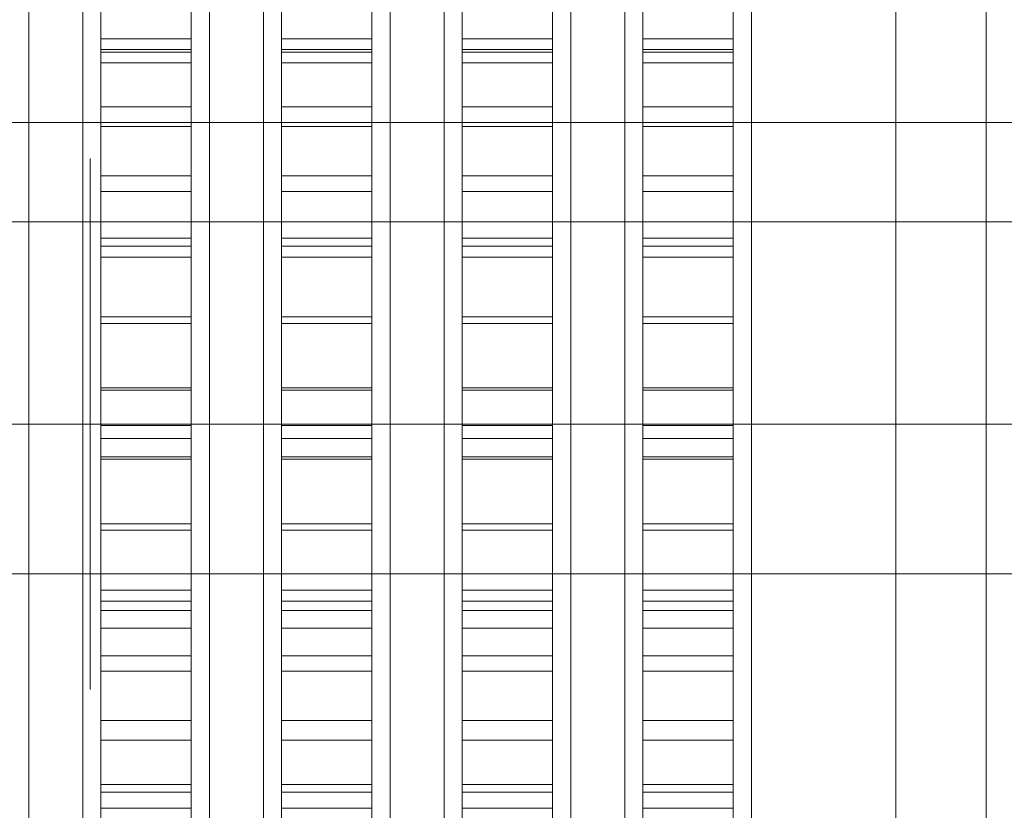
# Model space of a CAD drawing. Header units: millimetres. Extents: x -2233 to 65662, y -50530 to 6847.
# Tile 11 of 256: x -1607 to -1498, y -34426 to -34339. Entities that reach past the tile are written whole.
import ezdxf

# ---------------------------------------------------------------- set-up
doc = ezdxf.new("R2010")
doc.units = ezdxf.units.MM
for name, color, linetype, lineweight in [('COTAS_O', 1, 'Continuous', 0), ('frontal_briquetadora', 7, 'Continuous', 0), ('frontal_C03', 7, 'Continuous', 0), ('frontal_tolva', 7, 'Continuous', 0)]:
    doc.layers.add(name, color=color, linetype=linetype, lineweight=lineweight)
doc.dimstyles.new('R19_100', dxfattribs={"dimtxt": 250, "dimasz": 150, "dimexe": 150, "dimexo": 80, "dimgap": 100, "dimtad": 1, "dimtih": 1, "dimtoh": 1, "dimdsep": 46, "dimcen": 0.09, "dimadec": 0, "dimazin": 0, "dimtfac": 1, "dimtdec": 4, "dimtofl": 0, "dimtmove": 0, "dimatfit": 3, "dimfxl": 1, "dimtolj": 1, "dimtzin": 0, "dimarcsym": 0})

# ---------------------------------------------------------------- blocks, each defined once
blk = doc.blocks.new('DIM_R32_38')
at = {"layer": 'COTAS_O'}
for p, q in [((-1725, -31700), (-1025, -31700)), ((-1025, -31700), (-1070, -31850)), ((-1025, -34400), (-1025, -31700)), ((-1025, -31700), (-980, -31850)), ((-1025, -34400), (-1070, -34250)), ((-1025, -34400), (-980, -34250)), ((-1725, -34400), (-1025, -34400))]:
    blk.add_line(p, q, dxfattribs=at)
blk.add_text('2700 O', height=250, rotation=90, dxfattribs=at).set_placement((-1125, -33050))
blk = doc.blocks.new('DIM_R32_39')
at = {"layer": 'COTAS_O'}
for p, q in [((-1725, -33700), (-1575, -33655)), ((1725, -33700), (1575, -33655)), ((-1725, -34400), (-1725, -33700)), ((-1725, -33700), (1725, -33700)), ((-1725, -33700), (-1575, -33745)), ((1725, -33700), (1575, -33745)), ((1725, -34400), (1725, -33700))]:
    blk.add_line(p, q, dxfattribs=at)
blk.add_text('3450 O', height=250, dxfattribs=at).set_placement((0, -33600))

msp = doc.modelspace()

# ---------------------------------------------------------------- linework, layer by layer
at = {"layer": 'frontal_briquetadora'}
for p, q in [((-1598, -34320.682), (-1598, -34342.212)), ((-1588, -34320.682), (-1588, -34342.212)), ((-1578, -34320.682), (-1578, -34342.212)), ((-1568, -34320.682), (-1568, -34342.212)), ((-1558, -34320.682), (-1558, -34342.212)), ((-1548, -34320.682), (-1548, -34342.212)), ((-1538, -34320.682), (-1538, -34342.212)), ((-1528, -34320.682), (-1528, -34342.212)), ((-1598, -34320.923), (-1598, -34341.896)), ((-1588, -34320.923), (-1588, -34341.896)), ((-1578, -34320.923), (-1578, -34341.896)), ((-1568, -34320.923), (-1568, -34341.896)), ((-1558, -34320.923), (-1558, -34341.896)), ((-1548, -34320.923), (-1548, -34341.896)), ((-1538, -34320.923), (-1538, -34341.896)), ((-1528, -34320.923), (-1528, -34341.896)), ((-1606, -34344.436), (-1606, -34326.286)), ((-1606, -34345.082), (-1606, -34326.995)), ((-1600, -34344.436), (-1600, -34326.286)), ((-1600, -34345.082), (-1600, -34326.995)), ((-1586, -34344.436), (-1586, -34326.286)), ((-1586, -34345.082), (-1586, -34326.995)), ((-1580, -34344.436), (-1580, -34326.286)), ((-1580, -34345.082), (-1580, -34326.995)), ((-1566, -34344.436), (-1566, -34326.286)), ((-1566, -34345.082), (-1566, -34326.995)), ((-1560, -34344.436), (-1560, -34326.286)), ((-1560, -34345.082), (-1560, -34326.995)), ((-1546, -34344.436), (-1546, -34326.286)), ((-1546, -34345.082), (-1546, -34326.995)), ((-1540, -34344.436), (-1540, -34326.286)), ((-1540, -34345.082), (-1540, -34326.995)), ((-1526, -34344.436), (-1526, -34326.286)), ((-1526, -34345.082), (-1526, -34326.995)), ((-1510, -34345.082), (-1510, -34326.995)), ((-1606, -34330), (-1606, -34349.862)), ((-1606, -34330), (-1606, -34349.621)), ((-1600, -34330), (-1600, -34349.862)), ((-1600, -34330), (-1600, -34349.621)), ((-1586, -34330), (-1586, -34349.862)), ((-1586, -34330), (-1586, -34349.621)), ((-1580, -34330), (-1580, -34349.862)), ((-1580, -34330), (-1580, -34349.621)), ((-1566, -34330), (-1566, -34349.862)), ((-1566, -34330), (-1566, -34349.621)), ((-1560, -34330), (-1560, -34349.862)), ((-1560, -34330), (-1560, -34349.621)), ((-1546, -34330), (-1546, -34349.862)), ((-1546, -34330), (-1546, -34349.621)), ((-1540, -34330), (-1540, -34349.862)), ((-1540, -34330), (-1540, -34349.621)), ((-1526, -34330), (-1526, -34349.862)), ((-1526, -34330), (-1526, -34349.621)), ((-1510, -34330), (-1510, -34349.721)), ((-1510, -34330), (-1510, -34349.862)), ((-1510, -34330), (-1510, -34349.294)), ((-1598, -34340.735), (-1598, -34333.368)), ((-1588, -34340.735), (-1588, -34333.368)), ((-1578, -34340.735), (-1578, -34333.368)), ((-1568, -34340.735), (-1568, -34333.368)), ((-1558, -34340.735), (-1558, -34333.368)), ((-1548, -34340.735), (-1548, -34333.368)), ((-1538, -34340.735), (-1538, -34333.368)), ((-1528, -34340.735), (-1528, -34333.368)), ((-1598, -34343.381), (-1598, -34336.471)), ((-1588, -34343.381), (-1588, -34336.471)), ((-1578, -34343.381), (-1578, -34336.471)), ((-1568, -34343.381), (-1568, -34336.471)), ((-1558, -34343.381), (-1558, -34336.471)), ((-1548, -34343.381), (-1548, -34336.471)), ((-1538, -34343.381), (-1538, -34336.471)), ((-1528, -34343.381), (-1528, -34336.471)), ((-1598, -34348.262), (-1598, -34340.735)), ((-1598, -34340.735), (-1588, -34340.735)), ((-1588, -34348.262), (-1588, -34340.735)), ((-1578, -34348.262), (-1578, -34340.735)), ((-1578, -34340.735), (-1568, -34340.735)), ((-1568, -34348.262), (-1568, -34340.735)), ((-1558, -34348.262), (-1558, -34340.735)), ((-1558, -34340.735), (-1548, -34340.735)), ((-1548, -34348.262), (-1548, -34340.735)), ((-1538, -34348.262), (-1538, -34340.735)), ((-1538, -34340.735), (-1528, -34340.735)), ((-1528, -34348.262), (-1528, -34340.735)), ((-1598, -34341.896), (-1598, -34362.811)), ((-1598, -34341.896), (-1588, -34341.896)), ((-1598, -34342.212), (-1598, -34363.683)), ((-1598, -34342.212), (-1588, -34342.212)), ((-1588, -34341.896), (-1588, -34362.811)), ((-1588, -34342.212), (-1588, -34363.683)), ((-1578, -34341.896), (-1578, -34362.811)), ((-1578, -34341.896), (-1568, -34341.896)), ((-1578, -34342.212), (-1578, -34363.683)), ((-1578, -34342.212), (-1568, -34342.212)), ((-1568, -34341.896), (-1568, -34362.811)), ((-1568, -34342.212), (-1568, -34363.683)), ((-1558, -34341.896), (-1558, -34362.811)), ((-1558, -34341.896), (-1548, -34341.896)), ((-1558, -34342.212), (-1558, -34363.683)), ((-1558, -34342.212), (-1548, -34342.212)), ((-1548, -34341.896), (-1548, -34362.811)), ((-1548, -34342.212), (-1548, -34363.683)), ((-1538, -34341.896), (-1538, -34362.811)), ((-1538, -34341.896), (-1528, -34341.896)), ((-1538, -34342.212), (-1538, -34363.683)), ((-1538, -34342.212), (-1528, -34342.212)), ((-1528, -34341.896), (-1528, -34362.811)), ((-1528, -34342.212), (-1528, -34363.683)), ((-1598, -34350.441), (-1598, -34343.381)), ((-1598, -34343.381), (-1588, -34343.381)), ((-1588, -34350.441), (-1588, -34343.381)), ((-1578, -34350.441), (-1578, -34343.381)), ((-1578, -34343.381), (-1568, -34343.381)), ((-1568, -34350.441), (-1568, -34343.381)), ((-1558, -34350.441), (-1558, -34343.381)), ((-1558, -34343.381), (-1548, -34343.381)), ((-1548, -34350.441), (-1548, -34343.381)), ((-1538, -34350.441), (-1538, -34343.381)), ((-1538, -34343.381), (-1528, -34343.381)), ((-1528, -34350.441), (-1528, -34343.381)), ((-1606, -34363.649), (-1606, -34344.436)), ((-1600, -34363.649), (-1600, -34344.436)), ((-1586, -34363.649), (-1586, -34344.436)), ((-1580, -34363.649), (-1580, -34344.436)), ((-1566, -34363.649), (-1566, -34344.436)), ((-1560, -34363.649), (-1560, -34344.436)), ((-1546, -34363.649), (-1546, -34344.436)), ((-1540, -34363.649), (-1540, -34344.436)), ((-1526, -34363.649), (-1526, -34344.436)), ((-1606, -34364.025), (-1606, -34345.082)), ((-1600, -34364.025), (-1600, -34345.082)), ((-1586, -34364.025), (-1586, -34345.082)), ((-1580, -34364.025), (-1580, -34345.082)), ((-1566, -34364.025), (-1566, -34345.082)), ((-1560, -34364.025), (-1560, -34345.082)), ((-1546, -34364.025), (-1546, -34345.082)), ((-1540, -34364.025), (-1540, -34345.082)), ((-1526, -34364.025), (-1526, -34345.082)), ((-1510, -34364.025), (-1510, -34345.082)), ((-1598, -34355.92), (-1598, -34348.262)), ((-1598, -34348.262), (-1588, -34348.262)), ((-1588, -34355.92), (-1588, -34348.262)), ((-1578, -34355.92), (-1578, -34348.262)), ((-1578, -34348.262), (-1568, -34348.262)), ((-1568, -34355.92), (-1568, -34348.262)), ((-1558, -34355.92), (-1558, -34348.262)), ((-1558, -34348.262), (-1548, -34348.262)), ((-1548, -34355.92), (-1548, -34348.262)), ((-1538, -34355.92), (-1538, -34348.262)), ((-1538, -34348.262), (-1528, -34348.262)), ((-1528, -34355.92), (-1528, -34348.262)), ((-1606, -34349.621), (-1606, -34369.158)), ((-1606, -34349.862), (-1606, -34369.642)), ((-1600, -34349.621), (-1600, -34369.158)), ((-1600, -34349.862), (-1600, -34369.642)), ((-1586, -34349.621), (-1586, -34369.158)), ((-1586, -34349.862), (-1586, -34369.642)), ((-1580, -34349.621), (-1580, -34369.158)), ((-1580, -34349.862), (-1580, -34369.642)), ((-1566, -34349.621), (-1566, -34369.158)), ((-1566, -34349.862), (-1566, -34369.642)), ((-1560, -34349.621), (-1560, -34369.158)), ((-1560, -34349.862), (-1560, -34369.642)), ((-1546, -34349.621), (-1546, -34369.158)), ((-1546, -34349.862), (-1546, -34369.642)), ((-1540, -34349.621), (-1540, -34369.158)), ((-1540, -34349.862), (-1540, -34369.642)), ((-1526, -34349.621), (-1526, -34369.158)), ((-1526, -34349.862), (-1526, -34369.642)), ((-1510, -34349.294), (-1510, -34367.93)), ((-1510, -34349.721), (-1510, -34367.845)), ((-1510, -34349.862), (-1510, -34369.642)), ((-1598, -34357.624), (-1598, -34350.441)), ((-1598, -34350.441), (-1588, -34350.441)), ((-1588, -34357.624), (-1588, -34350.441)), ((-1578, -34357.624), (-1578, -34350.441)), ((-1578, -34350.441), (-1568, -34350.441)), ((-1568, -34357.624), (-1568, -34350.441)), ((-1558, -34357.624), (-1558, -34350.441)), ((-1558, -34350.441), (-1548, -34350.441)), ((-1548, -34357.624), (-1548, -34350.441)), ((-1538, -34357.624), (-1538, -34350.441)), ((-1538, -34350.441), (-1528, -34350.441)), ((-1528, -34357.624), (-1528, -34350.441)), ((-1599.2, -34359.818), (-1599.2, -34353.994)), ((-1510, -34359.632), (-1510, -34353.762)), ((-1598, -34363.681), (-1598, -34355.92)), ((-1598, -34355.92), (-1588, -34355.92)), ((-1588, -34363.681), (-1588, -34355.92)), ((-1578, -34363.681), (-1578, -34355.92)), ((-1578, -34355.92), (-1568, -34355.92)), ((-1568, -34363.681), (-1568, -34355.92)), ((-1558, -34363.681), (-1558, -34355.92)), ((-1558, -34355.92), (-1548, -34355.92)), ((-1548, -34363.681), (-1548, -34355.92)), ((-1538, -34363.681), (-1538, -34355.92)), ((-1538, -34355.92), (-1528, -34355.92)), ((-1528, -34363.681), (-1528, -34355.92)), ((-1598, -34364.904), (-1598, -34357.624)), ((-1598, -34357.624), (-1588, -34357.624)), ((-1588, -34364.904), (-1588, -34357.624)), ((-1578, -34364.904), (-1578, -34357.624)), ((-1578, -34357.624), (-1568, -34357.624)), ((-1568, -34364.904), (-1568, -34357.624)), ((-1558, -34364.904), (-1558, -34357.624)), ((-1558, -34357.624), (-1548, -34357.624)), ((-1548, -34364.904), (-1548, -34357.624)), ((-1538, -34364.904), (-1538, -34357.624)), ((-1538, -34357.624), (-1528, -34357.624)), ((-1528, -34364.904), (-1528, -34357.624)), ((-1599.2, -34370.313), (-1599.2, -34359.818)), ((-1510, -34370.21), (-1510, -34359.632)), ((-1510, -34365.418), (-1510, -34360.977)), ((-1598, -34362.811), (-1598, -34383.567)), ((-1598, -34362.811), (-1588, -34362.811)), ((-1588, -34362.811), (-1588, -34383.567)), ((-1578, -34362.811), (-1578, -34383.567)), ((-1578, -34362.811), (-1568, -34362.811)), ((-1568, -34362.811), (-1568, -34383.567)), ((-1558, -34362.811), (-1558, -34383.567)), ((-1558, -34362.811), (-1548, -34362.811)), ((-1548, -34362.811), (-1548, -34383.567)), ((-1538, -34362.811), (-1538, -34383.567)), ((-1538, -34362.811), (-1528, -34362.811)), ((-1528, -34362.811), (-1528, -34383.567)), ((-1606, -34383.4), (-1606, -34363.649)), ((-1606, -34383.4), (-1606, -34364.025)), ((-1600, -34383.4), (-1600, -34363.649)), ((-1600, -34383.4), (-1600, -34364.025)), ((-1598, -34371.516), (-1598, -34363.681)), ((-1598, -34363.683), (-1598, -34384.991)), ((-1598, -34363.683), (-1588, -34363.683)), ((-1588, -34371.516), (-1588, -34363.681)), ((-1588, -34363.683), (-1588, -34384.991)), ((-1586, -34383.4), (-1586, -34363.649)), ((-1586, -34383.4), (-1586, -34364.025)), ((-1580, -34383.4), (-1580, -34363.649)), ((-1580, -34383.4), (-1580, -34364.025)), ((-1578, -34371.516), (-1578, -34363.681)), ((-1578, -34363.683), (-1578, -34384.991)), ((-1578, -34363.683), (-1568, -34363.683)), ((-1568, -34371.516), (-1568, -34363.681)), ((-1568, -34363.683), (-1568, -34384.991)), ((-1566, -34383.4), (-1566, -34363.649)), ((-1566, -34383.4), (-1566, -34364.025)), ((-1560, -34383.4), (-1560, -34363.649)), ((-1560, -34383.4), (-1560, -34364.025)), ((-1558, -34371.516), (-1558, -34363.681)), ((-1558, -34363.683), (-1558, -34384.991)), ((-1558, -34363.683), (-1548, -34363.683)), ((-1548, -34371.516), (-1548, -34363.681)), ((-1548, -34363.683), (-1548, -34384.991)), ((-1546, -34383.4), (-1546, -34363.649)), ((-1546, -34383.4), (-1546, -34364.025)), ((-1540, -34383.4), (-1540, -34363.649)), ((-1540, -34383.4), (-1540, -34364.025)), ((-1538, -34371.516), (-1538, -34363.681)), ((-1538, -34363.683), (-1538, -34384.991)), ((-1538, -34363.683), (-1528, -34363.683)), ((-1528, -34371.516), (-1528, -34363.681)), ((-1528, -34363.683), (-1528, -34384.991)), ((-1526, -34383.4), (-1526, -34363.649)), ((-1526, -34383.4), (-1526, -34364.025)), ((-1510, -34383.4), (-1510, -34364.025)), ((-1598, -34372.253), (-1598, -34364.904)), ((-1598, -34364.904), (-1588, -34364.904)), ((-1588, -34372.253), (-1588, -34364.904)), ((-1578, -34372.253), (-1578, -34364.904)), ((-1578, -34364.904), (-1568, -34364.904)), ((-1568, -34372.253), (-1568, -34364.904)), ((-1558, -34372.253), (-1558, -34364.904)), ((-1558, -34364.904), (-1548, -34364.904)), ((-1548, -34372.253), (-1548, -34364.904)), ((-1538, -34372.253), (-1538, -34364.904)), ((-1538, -34364.904), (-1528, -34364.904)), ((-1528, -34372.253), (-1528, -34364.904)), ((-1510, -34373.421), (-1510, -34365.418)), ((-1510, -34367.845), (-1510, -34382.902)), ((-1510, -34367.93), (-1510, -34385.275)), ((-1606, -34369.158), (-1606, -34388.527)), ((-1606, -34369.642), (-1606, -34389.259)), ((-1600, -34369.158), (-1600, -34388.527)), ((-1600, -34369.642), (-1600, -34389.259)), ((-1586, -34369.158), (-1586, -34388.527)), ((-1586, -34369.642), (-1586, -34389.259)), ((-1580, -34369.158), (-1580, -34388.527)), ((-1580, -34369.642), (-1580, -34389.259)), ((-1566, -34369.158), (-1566, -34388.527)), ((-1566, -34369.642), (-1566, -34389.259)), ((-1560, -34369.158), (-1560, -34388.527)), ((-1560, -34369.642), (-1560, -34389.259)), ((-1546, -34369.158), (-1546, -34388.527)), ((-1546, -34369.642), (-1546, -34389.259)), ((-1540, -34369.158), (-1540, -34388.527)), ((-1540, -34369.642), (-1540, -34389.259)), ((-1526, -34369.158), (-1526, -34388.527)), ((-1526, -34369.642), (-1526, -34389.259)), ((-1510, -34369.642), (-1510, -34389.259)), ((-1599.2, -34383.4), (-1599.2, -34370.313)), ((-1510, -34383.4), (-1510, -34370.21)), ((-1598, -34379.396), (-1598, -34371.516)), ((-1598, -34371.516), (-1588, -34371.516)), ((-1588, -34379.396), (-1588, -34371.516)), ((-1578, -34379.396), (-1578, -34371.516)), ((-1578, -34371.516), (-1568, -34371.516)), ((-1568, -34379.396), (-1568, -34371.516)), ((-1558, -34379.396), (-1558, -34371.516)), ((-1558, -34371.516), (-1548, -34371.516)), ((-1548, -34379.396), (-1548, -34371.516)), ((-1538, -34379.396), (-1538, -34371.516)), ((-1538, -34371.516), (-1528, -34371.516)), ((-1528, -34379.396), (-1528, -34371.516)), ((-1598, -34379.644), (-1598, -34372.253)), ((-1598, -34372.253), (-1588, -34372.253)), ((-1588, -34379.644), (-1588, -34372.253)), ((-1578, -34379.644), (-1578, -34372.253)), ((-1578, -34372.253), (-1568, -34372.253)), ((-1568, -34379.644), (-1568, -34372.253)), ((-1558, -34379.644), (-1558, -34372.253)), ((-1558, -34372.253), (-1548, -34372.253)), ((-1548, -34379.644), (-1548, -34372.253)), ((-1538, -34379.644), (-1538, -34372.253)), ((-1538, -34372.253), (-1528, -34372.253)), ((-1528, -34379.644), (-1528, -34372.253)), ((-1510, -34383.4), (-1510, -34373.421)), ((-1598, -34387.29), (-1598, -34379.396)), ((-1598, -34379.396), (-1588, -34379.396)), ((-1598, -34387.049), (-1598, -34379.644)), ((-1598, -34379.644), (-1588, -34379.644)), ((-1588, -34387.29), (-1588, -34379.396)), ((-1588, -34387.049), (-1588, -34379.644)), ((-1578, -34387.29), (-1578, -34379.396)), ((-1578, -34379.396), (-1568, -34379.396)), ((-1578, -34387.049), (-1578, -34379.644)), ((-1578, -34379.644), (-1568, -34379.644)), ((-1568, -34387.29), (-1568, -34379.396)), ((-1568, -34387.049), (-1568, -34379.644)), ((-1558, -34387.29), (-1558, -34379.396)), ((-1558, -34379.396), (-1548, -34379.396)), ((-1558, -34387.049), (-1558, -34379.644)), ((-1558, -34379.644), (-1548, -34379.644)), ((-1548, -34387.29), (-1548, -34379.396)), ((-1548, -34387.049), (-1548, -34379.644)), ((-1538, -34387.29), (-1538, -34379.396)), ((-1538, -34379.396), (-1528, -34379.396)), ((-1538, -34387.049), (-1538, -34379.644)), ((-1538, -34379.644), (-1528, -34379.644)), ((-1528, -34387.29), (-1528, -34379.396)), ((-1528, -34387.049), (-1528, -34379.644)), ((-1510, -34382.902), (-1510, -34393.674)), ((-1660, -34383.4), (-1510, -34383.4)), ((-1620, -34383.4), (-1606, -34383.4)), ((-1600, -34383.4), (-1606, -34383.4)), ((-1606, -34383.4), (-1606, -34402.775)), ((-1606, -34383.4), (-1606, -34403.151)), ((-1600, -34383.4), (-1586, -34383.4)), ((-1600, -34383.4), (-1600, -34402.775)), ((-1600, -34383.4), (-1600, -34403.151)), ((-1450, -34383.4), (-1599.2, -34383.4)), ((-1599.2, -34383.4), (-1599.2, -34396.487)), ((-1598, -34383.567), (-1598, -34404.063)), ((-1598, -34383.567), (-1588, -34383.567)), ((-1588, -34383.567), (-1588, -34404.063)), ((-1580, -34383.4), (-1586, -34383.4)), ((-1586, -34383.4), (-1586, -34402.775)), ((-1586, -34383.4), (-1586, -34403.151)), ((-1580, -34383.4), (-1566, -34383.4)), ((-1580, -34383.4), (-1580, -34402.775)), ((-1580, -34383.4), (-1580, -34403.151)), ((-1578, -34383.567), (-1578, -34404.063)), ((-1578, -34383.567), (-1568, -34383.567)), ((-1568, -34383.567), (-1568, -34404.063)), ((-1560, -34383.4), (-1566, -34383.4)), ((-1566, -34383.4), (-1566, -34402.775)), ((-1566, -34383.4), (-1566, -34403.151)), ((-1560, -34383.4), (-1546, -34383.4)), ((-1560, -34383.4), (-1560, -34402.775)), ((-1560, -34383.4), (-1560, -34403.151)), ((-1558, -34383.567), (-1558, -34404.063)), ((-1558, -34383.567), (-1548, -34383.567)), ((-1548, -34383.567), (-1548, -34404.063)), ((-1540, -34383.4), (-1546, -34383.4)), ((-1546, -34383.4), (-1546, -34402.775)), ((-1546, -34383.4), (-1546, -34403.151)), ((-1540, -34383.4), (-1526, -34383.4)), ((-1540, -34383.4), (-1540, -34402.775)), ((-1540, -34383.4), (-1540, -34403.151)), ((-1538, -34383.567), (-1538, -34404.063)), ((-1538, -34383.567), (-1528, -34383.567)), ((-1528, -34383.567), (-1528, -34404.063)), ((-1510, -34383.4), (-1526, -34383.4)), ((-1526, -34383.4), (-1526, -34402.775)), ((-1526, -34383.4), (-1526, -34403.151)), ((-1510, -34383.4), (-1510, -34393.379)), ((-1510, -34383.4), (-1510, -34396.59)), ((-1510, -34383.4), (-1510, -34402.775)), ((-1598, -34384.991), (-1598, -34406.032)), ((-1598, -34384.991), (-1588, -34384.991)), ((-1588, -34384.991), (-1588, -34406.032)), ((-1578, -34384.991), (-1578, -34406.032)), ((-1578, -34384.991), (-1568, -34384.991)), ((-1568, -34384.991), (-1568, -34406.032)), ((-1558, -34384.991), (-1558, -34406.032)), ((-1558, -34384.991), (-1548, -34384.991)), ((-1548, -34384.991), (-1548, -34406.032)), ((-1538, -34384.991), (-1538, -34406.032)), ((-1538, -34384.991), (-1528, -34384.991)), ((-1528, -34384.991), (-1528, -34406.032)), ((-1510, -34385.275), (-1510, -34400.738)), ((-1598, -34394.44), (-1598, -34387.049)), ((-1598, -34387.049), (-1588, -34387.049)), ((-1598, -34395.17), (-1598, -34387.29)), ((-1598, -34387.29), (-1588, -34387.29)), ((-1588, -34394.44), (-1588, -34387.049)), ((-1588, -34395.17), (-1588, -34387.29)), ((-1578, -34394.44), (-1578, -34387.049)), ((-1578, -34387.049), (-1568, -34387.049)), ((-1578, -34395.17), (-1578, -34387.29)), ((-1578, -34387.29), (-1568, -34387.29)), ((-1568, -34394.44), (-1568, -34387.049)), ((-1568, -34395.17), (-1568, -34387.29)), ((-1558, -34394.44), (-1558, -34387.049)), ((-1558, -34387.049), (-1548, -34387.049)), ((-1558, -34395.17), (-1558, -34387.29)), ((-1558, -34387.29), (-1548, -34387.29)), ((-1548, -34394.44), (-1548, -34387.049)), ((-1548, -34395.17), (-1548, -34387.29)), ((-1538, -34394.44), (-1538, -34387.049)), ((-1538, -34387.049), (-1528, -34387.049)), ((-1538, -34395.17), (-1538, -34387.29)), ((-1538, -34387.29), (-1528, -34387.29)), ((-1528, -34394.44), (-1528, -34387.049)), ((-1528, -34395.17), (-1528, -34387.29)), ((-1606, -34388.527), (-1606, -34407.646)), ((-1606, -34389.259), (-1606, -34408.633)), ((-1600, -34388.527), (-1600, -34407.646)), ((-1600, -34389.259), (-1600, -34408.633)), ((-1586, -34388.527), (-1586, -34407.646)), ((-1586, -34389.259), (-1586, -34408.633)), ((-1580, -34388.527), (-1580, -34407.646)), ((-1580, -34389.259), (-1580, -34408.633)), ((-1566, -34388.527), (-1566, -34407.646)), ((-1566, -34389.259), (-1566, -34408.633)), ((-1560, -34388.527), (-1560, -34407.646)), ((-1560, -34389.259), (-1560, -34408.633)), ((-1546, -34388.527), (-1546, -34407.646)), ((-1546, -34389.259), (-1546, -34408.633)), ((-1540, -34388.527), (-1540, -34407.646)), ((-1540, -34389.259), (-1540, -34408.633)), ((-1526, -34388.527), (-1526, -34407.646)), ((-1526, -34389.259), (-1526, -34408.633)), ((-1510, -34389.259), (-1510, -34408.633)), ((-1510, -34393.379), (-1510, -34401.382)), ((-1510, -34393.674), (-1510, -34399.287)), ((-1598, -34401.79), (-1598, -34394.44)), ((-1598, -34394.44), (-1588, -34394.44)), ((-1588, -34401.79), (-1588, -34394.44)), ((-1578, -34401.79), (-1578, -34394.44)), ((-1578, -34394.44), (-1568, -34394.44)), ((-1568, -34401.79), (-1568, -34394.44)), ((-1558, -34401.79), (-1558, -34394.44)), ((-1558, -34394.44), (-1548, -34394.44)), ((-1548, -34401.79), (-1548, -34394.44)), ((-1538, -34401.79), (-1538, -34394.44)), ((-1538, -34394.44), (-1528, -34394.44)), ((-1528, -34401.79), (-1528, -34394.44)), ((-1598, -34403.006), (-1598, -34395.17)), ((-1598, -34395.17), (-1588, -34395.17)), ((-1588, -34403.006), (-1588, -34395.17)), ((-1578, -34403.006), (-1578, -34395.17)), ((-1578, -34395.17), (-1568, -34395.17)), ((-1568, -34403.006), (-1568, -34395.17)), ((-1558, -34403.006), (-1558, -34395.17)), ((-1558, -34395.17), (-1548, -34395.17)), ((-1548, -34403.006), (-1548, -34395.17)), ((-1538, -34403.006), (-1538, -34395.17)), ((-1538, -34395.17), (-1528, -34395.17)), ((-1528, -34403.006), (-1528, -34395.17)), ((-1599.2, -34396.487), (-1599.2, -34406.982)), ((-1510, -34396.59), (-1510, -34407.168)), ((-1510, -34400.738), (-1510, -34413.792)), ((-1510, -34401.382), (-1510, -34405.823)), ((-1598, -34409.071), (-1598, -34401.79)), ((-1598, -34401.79), (-1588, -34401.79)), ((-1588, -34409.071), (-1588, -34401.79)), ((-1578, -34409.071), (-1578, -34401.79)), ((-1578, -34401.79), (-1568, -34401.79)), ((-1568, -34409.071), (-1568, -34401.79)), ((-1558, -34409.071), (-1558, -34401.79)), ((-1558, -34401.79), (-1548, -34401.79)), ((-1548, -34409.071), (-1548, -34401.79)), ((-1538, -34409.071), (-1538, -34401.79)), ((-1538, -34401.79), (-1528, -34401.79)), ((-1528, -34409.071), (-1528, -34401.79)), ((-1606, -34402.775), (-1606, -34421.718)), ((-1606, -34403.151), (-1606, -34422.364)), ((-1600, -34402.775), (-1600, -34421.718)), ((-1600, -34403.151), (-1600, -34422.364)), ((-1598, -34410.768), (-1598, -34403.006)), ((-1598, -34403.006), (-1588, -34403.006)), ((-1588, -34410.768), (-1588, -34403.006)), ((-1586, -34402.775), (-1586, -34421.718)), ((-1586, -34403.151), (-1586, -34422.364)), ((-1580, -34402.775), (-1580, -34421.718)), ((-1580, -34403.151), (-1580, -34422.364)), ((-1578, -34410.768), (-1578, -34403.006)), ((-1578, -34403.006), (-1568, -34403.006)), ((-1568, -34410.768), (-1568, -34403.006)), ((-1566, -34402.775), (-1566, -34421.718)), ((-1566, -34403.151), (-1566, -34422.364)), ((-1560, -34402.775), (-1560, -34421.718)), ((-1560, -34403.151), (-1560, -34422.364)), ((-1558, -34410.768), (-1558, -34403.006)), ((-1558, -34403.006), (-1548, -34403.006)), ((-1548, -34410.768), (-1548, -34403.006)), ((-1546, -34402.775), (-1546, -34421.718)), ((-1546, -34403.151), (-1546, -34422.364)), ((-1540, -34402.775), (-1540, -34421.718)), ((-1540, -34403.151), (-1540, -34422.364)), ((-1538, -34410.768), (-1538, -34403.006)), ((-1538, -34403.006), (-1528, -34403.006)), ((-1528, -34410.768), (-1528, -34403.006)), ((-1526, -34402.775), (-1526, -34421.718)), ((-1526, -34403.151), (-1526, -34422.364)), ((-1510, -34402.775), (-1510, -34421.718)), ((-1598, -34404.063), (-1598, -34424.199)), ((-1598, -34404.063), (-1588, -34404.063)), ((-1588, -34404.063), (-1588, -34424.199)), ((-1578, -34404.063), (-1578, -34424.199)), ((-1578, -34404.063), (-1568, -34404.063)), ((-1568, -34404.063), (-1568, -34424.199)), ((-1558, -34404.063), (-1558, -34424.199)), ((-1558, -34404.063), (-1548, -34404.063)), ((-1548, -34404.063), (-1548, -34424.199)), ((-1538, -34404.063), (-1538, -34424.199)), ((-1538, -34404.063), (-1528, -34404.063)), ((-1528, -34404.063), (-1528, -34424.199)), ((-1598, -34406.032), (-1598, -34426.703)), ((-1598, -34406.032), (-1588, -34406.032)), ((-1588, -34406.032), (-1588, -34426.703)), ((-1578, -34406.032), (-1578, -34426.703)), ((-1578, -34406.032), (-1568, -34406.032)), ((-1568, -34406.032), (-1568, -34426.703)), ((-1558, -34406.032), (-1558, -34426.703)), ((-1558, -34406.032), (-1548, -34406.032)), ((-1548, -34406.032), (-1548, -34426.703)), ((-1538, -34406.032), (-1538, -34426.703)), ((-1538, -34406.032), (-1528, -34406.032)), ((-1528, -34406.032), (-1528, -34426.703)), ((-1606, -34407.646), (-1606, -34426.432)), ((-1600, -34407.646), (-1600, -34426.432)), ((-1599.2, -34406.982), (-1599.2, -34412.806)), ((-1586, -34407.646), (-1586, -34426.432)), ((-1580, -34407.646), (-1580, -34426.432)), ((-1566, -34407.646), (-1566, -34426.432)), ((-1560, -34407.646), (-1560, -34426.432)), ((-1546, -34407.646), (-1546, -34426.432)), ((-1540, -34407.646), (-1540, -34426.432)), ((-1526, -34407.646), (-1526, -34426.432)), ((-1510, -34407.168), (-1510, -34413.038)), ((-1606, -34408.633), (-1606, -34427.684)), ((-1600, -34408.633), (-1600, -34427.684)), ((-1598, -34416.256), (-1598, -34409.071)), ((-1598, -34409.071), (-1588, -34409.071)), ((-1588, -34416.256), (-1588, -34409.071)), ((-1586, -34408.633), (-1586, -34427.684)), ((-1580, -34408.633), (-1580, -34427.684)), ((-1578, -34416.256), (-1578, -34409.071)), ((-1578, -34409.071), (-1568, -34409.071)), ((-1568, -34416.256), (-1568, -34409.071)), ((-1566, -34408.633), (-1566, -34427.684)), ((-1560, -34408.633), (-1560, -34427.684)), ((-1558, -34416.256), (-1558, -34409.071)), ((-1558, -34409.071), (-1548, -34409.071)), ((-1548, -34416.256), (-1548, -34409.071)), ((-1546, -34408.633), (-1546, -34427.684)), ((-1540, -34408.633), (-1540, -34427.684)), ((-1538, -34416.256), (-1538, -34409.071)), ((-1538, -34409.071), (-1528, -34409.071)), ((-1528, -34416.256), (-1528, -34409.071)), ((-1526, -34408.633), (-1526, -34427.684)), ((-1510, -34408.633), (-1510, -34427.684)), ((-1598, -34418.428), (-1598, -34410.768)), ((-1598, -34410.768), (-1588, -34410.768)), ((-1588, -34418.428), (-1588, -34410.768)), ((-1578, -34418.428), (-1578, -34410.768)), ((-1578, -34410.768), (-1568, -34410.768)), ((-1568, -34418.428), (-1568, -34410.768)), ((-1558, -34418.428), (-1558, -34410.768)), ((-1558, -34410.768), (-1548, -34410.768)), ((-1548, -34418.428), (-1548, -34410.768)), ((-1538, -34418.428), (-1538, -34410.768)), ((-1538, -34410.768), (-1528, -34410.768)), ((-1528, -34418.428), (-1528, -34410.768)), ((-1510, -34413.792), (-1510, -34423.992)), ((-1598, -34423.318), (-1598, -34416.256)), ((-1598, -34416.256), (-1588, -34416.256)), ((-1588, -34423.318), (-1588, -34416.256)), ((-1578, -34423.318), (-1578, -34416.256)), ((-1578, -34416.256), (-1568, -34416.256)), ((-1568, -34423.318), (-1568, -34416.256)), ((-1558, -34423.318), (-1558, -34416.256)), ((-1558, -34416.256), (-1548, -34416.256)), ((-1548, -34423.318), (-1548, -34416.256)), ((-1538, -34423.318), (-1538, -34416.256)), ((-1538, -34416.256), (-1528, -34416.256)), ((-1528, -34423.318), (-1528, -34416.256)), ((-1598, -34425.957), (-1598, -34418.428)), ((-1598, -34418.428), (-1588, -34418.428)), ((-1588, -34425.957), (-1588, -34418.428)), ((-1578, -34425.957), (-1578, -34418.428)), ((-1578, -34418.428), (-1568, -34418.428)), ((-1568, -34425.957), (-1568, -34418.428)), ((-1558, -34425.957), (-1558, -34418.428)), ((-1558, -34418.428), (-1548, -34418.428)), ((-1548, -34425.957), (-1548, -34418.428)), ((-1538, -34425.957), (-1538, -34418.428)), ((-1538, -34418.428), (-1528, -34418.428)), ((-1528, -34425.957), (-1528, -34418.428)), ((-1606, -34421.718), (-1606, -34439.805)), ((-1600, -34421.718), (-1600, -34439.805)), ((-1586, -34421.718), (-1586, -34439.805)), ((-1580, -34421.718), (-1580, -34439.805)), ((-1566, -34421.718), (-1566, -34439.805)), ((-1560, -34421.718), (-1560, -34439.805)), ((-1546, -34421.718), (-1546, -34439.805)), ((-1540, -34421.718), (-1540, -34439.805)), ((-1526, -34421.718), (-1526, -34439.805)), ((-1510, -34421.718), (-1510, -34439.805)), ((-1606, -34422.364), (-1606, -34440.514)), ((-1600, -34422.364), (-1600, -34440.514)), ((-1586, -34422.364), (-1586, -34440.514)), ((-1580, -34422.364), (-1580, -34440.514)), ((-1566, -34422.364), (-1566, -34440.514)), ((-1560, -34422.364), (-1560, -34440.514)), ((-1546, -34422.364), (-1546, -34440.514)), ((-1540, -34422.364), (-1540, -34440.514)), ((-1526, -34422.364), (-1526, -34440.514)), ((-1598, -34430.23), (-1598, -34423.318)), ((-1598, -34423.318), (-1588, -34423.318)), ((-1598, -34424.199), (-1598, -34443.878)), ((-1598, -34424.199), (-1588, -34424.199)), ((-1588, -34430.23), (-1588, -34423.318)), ((-1588, -34424.199), (-1588, -34443.878)), ((-1578, -34430.23), (-1578, -34423.318)), ((-1578, -34423.318), (-1568, -34423.318)), ((-1578, -34424.199), (-1578, -34443.878)), ((-1578, -34424.199), (-1568, -34424.199)), ((-1568, -34430.23), (-1568, -34423.318)), ((-1568, -34424.199), (-1568, -34443.878)), ((-1558, -34430.23), (-1558, -34423.318)), ((-1558, -34423.318), (-1548, -34423.318)), ((-1558, -34424.199), (-1558, -34443.878)), ((-1558, -34424.199), (-1548, -34424.199)), ((-1548, -34430.23), (-1548, -34423.318)), ((-1548, -34424.199), (-1548, -34443.878)), ((-1538, -34430.23), (-1538, -34423.318)), ((-1538, -34423.318), (-1528, -34423.318)), ((-1538, -34424.199), (-1538, -34443.878)), ((-1538, -34424.199), (-1528, -34424.199)), ((-1528, -34430.23), (-1528, -34423.318)), ((-1528, -34424.199), (-1528, -34443.878)), ((-1510, -34423.992), (-1510, -34430.992)), ((-1598, -34433.326), (-1598, -34425.957)), ((-1598, -34425.957), (-1588, -34425.957)), ((-1588, -34433.326), (-1588, -34425.957)), ((-1578, -34433.326), (-1578, -34425.957)), ((-1578, -34425.957), (-1568, -34425.957)), ((-1568, -34433.326), (-1568, -34425.957)), ((-1558, -34433.326), (-1558, -34425.957)), ((-1558, -34425.957), (-1548, -34425.957)), ((-1548, -34433.326), (-1548, -34425.957)), ((-1538, -34433.326), (-1538, -34425.957)), ((-1538, -34425.957), (-1528, -34425.957)), ((-1528, -34433.326), (-1528, -34425.957))]:
    msp.add_line(p, q, dxfattribs=at)
at = {"layer": 'frontal_C03'}
for p, q in [((-1500, -35048.843), (-1500, -32401.175)), ((-1500, -32405.103), (-1500, -35052.771)), ((-1500, -35535.966), (-1500, -32888.298)), ((-1500, -32892.227), (-1500, -35539.895))]:
    msp.add_line(p, q, dxfattribs=at)
at = {"layer": 'frontal_tolva'}
for p, q in [((-1821.5, -34350), (1821.5, -34350)), ((-1821.5, -34361), (1821.5, -34361))]:
    msp.add_line(p, q, dxfattribs=at)

# ---------------------------------------------------------------- dimensions: what is measured, and where the dimension line sits
at = {"layer": 'COTAS_O'}
for p2, distance, picture, middle in [((-1725, -31700), -700, 'DIM_R32_38', (-1025, -33050)), ((1725, -34400), 700, 'DIM_R32_39', (0, -33700))]:
    dim = msp.add_aligned_dim(p1=(-1725, -34400), p2=p2, distance=distance, text='<> O', dimstyle='R19_100', dxfattribs=at)
    dim.commit()
    dim.dimension.update_dxf_attribs({"geometry": picture, "text_midpoint": middle})

doc.saveas('drawing.dxf')
